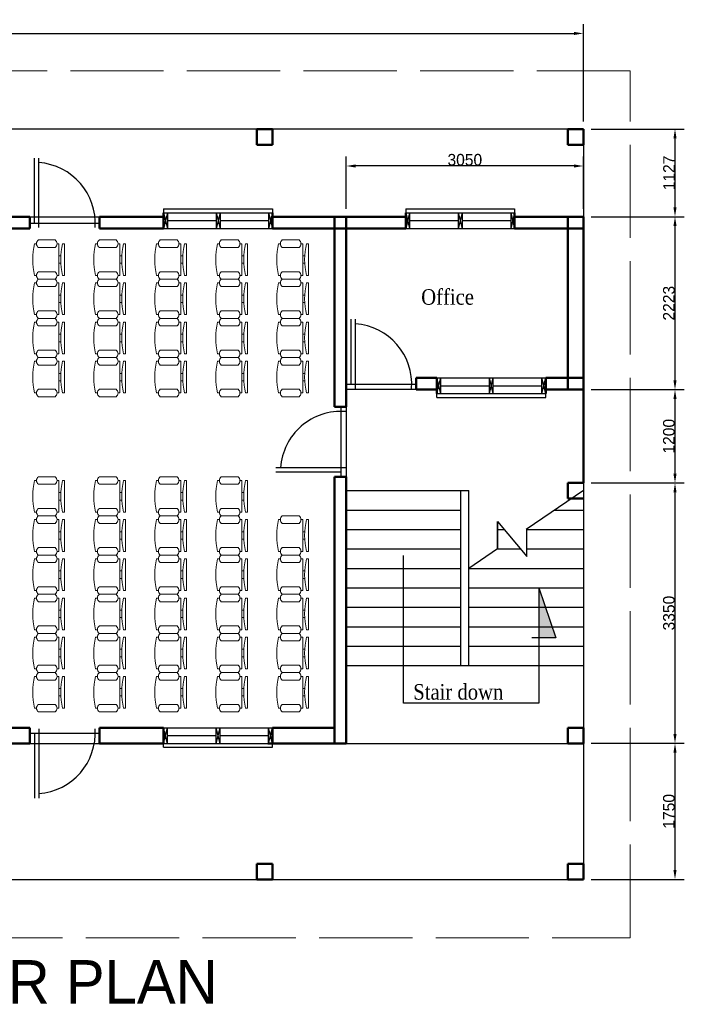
# Model space of a CAD drawing. Header units: metres. Extents: x -375439 to -92892, y 227568 to 490033.
# Tile 18 of 24: x -131130 to -122579, y 227568 to 240233. Entities that reach past the tile are written whole.
import ezdxf

# ---------------------------------------------------------------- set-up
doc = ezdxf.new("R2010")
doc.units = ezdxf.units.M
doc.header["$MEASUREMENT"] = 0
doc.linetypes.add('ACAD_ISO02W100', pattern=[15, 12, -3])
doc.layers.add('.18', color=7, linetype='Continuous')
doc.layers.add('.20', color=7, linetype='Continuous')
for name, color, linetype, lineweight in [('.25', 1, 'Continuous', 25), ('.50', 7, 'Continuous', 50), ('dimensioning', 1, 'Continuous', 20), ('eves', 3, 'ACAD_ISO02W100', 9), ('furniture', 8, 'Continuous', 18)]:
    doc.layers.add(name, color=color, linetype=linetype, lineweight=lineweight)
doc.dimstyles.new('DIN', dxfattribs={"dimtxt": 150, "dimasz": 120, "dimexe": 120, "dimexo": 100, "dimtad": 1, "dimdec": 0, "dimdsep": 46, "dimtxsty": 'Standard', "dimcen": 2.5, "dimadec": 0, "dimazin": 0, "dimtfac": 1, "dimtdec": 0, "dimtmove": 0, "dimatfit": 3, "dimfxl": 1, "dimtvp": 1, "dimtolj": 1, "dimtzin": 0, "dimarcsym": 0})

# ---------------------------------------------------------------- blocks, each defined once
blk = doc.blocks.new('Chair - Desk')
at = {"linetype": 'Continuous'}
for p, q in [((-8.5, 0), (-8.5, -1)), ((-8.5, 0), (8.5, 0)), ((8.5, 0), (8.5, -1)), ((-10.5, -5), (-10.5, -14)), ((-8.5, -3), (-8.5, -4)), ((-8.5, -3), (8.5, -3)), ((-6.5, -14), (-6.5, -5)), ((-2, -3), (-2, -1.9355)), ((2, -1.9576), (2, -3)), ((6.5, -5), (6.5, -14)), ((8.5, -3), (8.5, -4)), ((10.5, -14), (10.5, -5)), ((-8.5, -15), (-8.5, -16)), ((8.5, -15), (8.5, -16))]:
    blk.add_line(p, q, dxfattribs=at)
for centre, radius, start, end in [((-8.5, -6.5), 2.5, 36.8699, 143.1301), ((0, 34.625), 36.625, 256.5803, 283.4197), ((8.5, -6.5), 2.5, 36.8699, 143.1301), ((-8.5, -12.5), 2.5, 216.8699, 323.1301), ((8.5, -12.5), 2.5, 216.8699, 323.1301), ((0, 19.625), 36.625, 256.5803, 283.4197)]:
    blk.add_arc(centre, radius, start, end, dxfattribs=at)
blk = doc.blocks.new('*D165')
at = {"layer": 'Defpoints', "color": 0}
for p in [(-123878, 240056), (-140178, 238825), (-123878, 238825)]:
    blk.add_point(p, dxfattribs=at)
at = {"layer": 'dimensioning', "color": 0, "lineweight": -2}
for p, q in [((-140178, 238925), (-140178, 240176)), ((-123878, 238925), (-123878, 240176)), ((-140058, 240056), (-123998, 240056))]:
    blk.add_line(p, q, dxfattribs=at)
at = {"layer": 'dimensioning', "color": 0}
for points in [[(-140058, 240076), (-140058, 240036), (-140178, 240056)], [(-123998, 240076), (-123998, 240036), (-123878, 240056)]]:
    blk.add_solid(points, dxfattribs=at)
at = {"layer": 'dimensioning', "color": 0, "insert": (-132028, 240134), "char_height": 150, "attachment_point": 5}
blk.add_mtext('\\A1;16300', dxfattribs=at)
blk = doc.blocks.new('*D166')
at = {"layer": 'Defpoints', "color": 0}
for p in [(-123878, 238825), (-123878, 237698), (-122699, 237698)]:
    blk.add_point(p, dxfattribs=at)
at = {"layer": 'dimensioning', "color": 0, "lineweight": -2}
for p, q in [((-123778, 238825), (-122579, 238825)), ((-122699, 238705), (-122699, 237818)), ((-123778, 237698), (-122579, 237698))]:
    blk.add_line(p, q, dxfattribs=at)
at = {"layer": 'dimensioning', "color": 0}
for points in [[(-122719, 238705), (-122679, 238705), (-122699, 238825)], [(-122719, 237818), (-122679, 237818), (-122699, 237698)]]:
    blk.add_solid(points, dxfattribs=at)
at = {"layer": 'dimensioning', "color": 0, "insert": (-122776, 238261), "char_height": 150, "attachment_point": 5, "rotation": 90}
blk.add_mtext('\\A1;1127', dxfattribs=at)
blk = doc.blocks.new('*D167')
at = {"layer": 'Defpoints', "color": 0}
for p in [(-123878, 237698), (-123878, 235475), (-122699, 235475)]:
    blk.add_point(p, dxfattribs=at)
at = {"layer": 'dimensioning', "color": 0, "lineweight": -2}
for p, q in [((-123778, 237698), (-122579, 237698)), ((-122699, 237578), (-122699, 235595)), ((-123778, 235475), (-122579, 235475))]:
    blk.add_line(p, q, dxfattribs=at)
at = {"layer": 'dimensioning', "color": 0}
for points in [[(-122719, 237578), (-122679, 237578), (-122699, 237698)], [(-122719, 235595), (-122679, 235595), (-122699, 235475)]]:
    blk.add_solid(points, dxfattribs=at)
at = {"layer": 'dimensioning', "color": 0, "insert": (-122777, 236586), "char_height": 150, "attachment_point": 5, "rotation": 90}
blk.add_mtext('\\A1;2223', dxfattribs=at)
blk = doc.blocks.new('*D168')
at = {"layer": 'Defpoints', "color": 0}
for p in [(-123878, 235475), (-123878, 234275), (-122699, 234275)]:
    blk.add_point(p, dxfattribs=at)
at = {"layer": 'dimensioning', "color": 0, "lineweight": -2}
for p, q in [((-123778, 235475), (-122579, 235475)), ((-122699, 235355), (-122699, 234395)), ((-123778, 234275), (-122579, 234275))]:
    blk.add_line(p, q, dxfattribs=at)
at = {"layer": 'dimensioning', "color": 0}
for points in [[(-122719, 235355), (-122679, 235355), (-122699, 235475)], [(-122719, 234395), (-122679, 234395), (-122699, 234275)]]:
    blk.add_solid(points, dxfattribs=at)
at = {"layer": 'dimensioning', "color": 0, "insert": (-122777, 234875), "char_height": 150, "attachment_point": 5, "rotation": 90}
blk.add_mtext('\\A1;1200', dxfattribs=at)
blk = doc.blocks.new('*D169')
at = {"layer": 'Defpoints', "color": 0}
for p in [(-123878, 234275), (-123878, 230925), (-122699, 230925)]:
    blk.add_point(p, dxfattribs=at)
at = {"layer": 'dimensioning', "color": 0, "lineweight": -2}
for p, q in [((-123778, 234275), (-122579, 234275)), ((-122699, 234155), (-122699, 231045)), ((-123778, 230925), (-122579, 230925))]:
    blk.add_line(p, q, dxfattribs=at)
at = {"layer": 'dimensioning', "color": 0}
for points in [[(-122719, 234155), (-122679, 234155), (-122699, 234275)], [(-122719, 231045), (-122679, 231045), (-122699, 230925)]]:
    blk.add_solid(points, dxfattribs=at)
at = {"layer": 'dimensioning', "color": 0, "insert": (-122777, 232600), "char_height": 150, "attachment_point": 5, "rotation": 90}
blk.add_mtext('\\A1;3350', dxfattribs=at)
blk = doc.blocks.new('*D170')
at = {"layer": 'Defpoints', "color": 0}
for p in [(-123878, 230925), (-123878, 229175), (-122699, 229175)]:
    blk.add_point(p, dxfattribs=at)
at = {"layer": 'dimensioning', "color": 0, "lineweight": -2}
for p, q in [((-123778, 230925), (-122579, 230925)), ((-122699, 230805), (-122699, 229295)), ((-123778, 229175), (-122579, 229175))]:
    blk.add_line(p, q, dxfattribs=at)
at = {"layer": 'dimensioning', "color": 0}
for points in [[(-122719, 230805), (-122679, 230805), (-122699, 230925)], [(-122719, 229295), (-122679, 229295), (-122699, 229175)]]:
    blk.add_solid(points, dxfattribs=at)
at = {"layer": 'dimensioning', "color": 0, "insert": (-122777, 230050), "char_height": 150, "attachment_point": 5, "rotation": 90}
blk.add_mtext('\\A1;1750', dxfattribs=at)
blk = doc.blocks.new('*D171')
at = {"layer": 'Defpoints', "color": 0}
for p in [(-126928, 238351), (-126928, 237698), (-123878, 237698)]:
    blk.add_point(p, dxfattribs=at)
at = {"layer": 'dimensioning', "color": 0, "lineweight": -2}
for p, q in [((-126928, 237798), (-126928, 238471)), ((-123998, 238351), (-126808, 238351)), ((-123878, 237798), (-123878, 238471))]:
    blk.add_line(p, q, dxfattribs=at)
at = {"layer": 'dimensioning', "color": 0}
for points in [[(-126808, 238371), (-126808, 238331), (-126928, 238351)], [(-123998, 238371), (-123998, 238331), (-123878, 238351)]]:
    blk.add_solid(points, dxfattribs=at)
at = {"layer": 'dimensioning', "color": 0, "insert": (-125403, 238430), "char_height": 150, "attachment_point": 5}
blk.add_mtext('\\A1;3050', dxfattribs=at)

msp = doc.modelspace()

# ---------------------------------------------------------------- hatches: boundary and pattern name
at = {"layer": '.20'}
h = msp.add_hatch(color=256, dxfattribs=at)
h.paths.add_polyline_path([(-124450, 232924.8), (-124364.7, 232674.8), (-124450, 232674.8)])
h.paths.add_polyline_path([(-124450, 232674.8), (-124364.7, 232674.8), (-124279.5, 232424.8), (-124450, 232424.8)])
h.paths.add_polyline_path([(-124450, 232424.8), (-124279.5, 232424.8), (-124230.1, 232280), (-124450, 232280)])

# ---------------------------------------------------------------- linework, layer by layer
for p, q in [((-124077.6, 238824.8), (-140177.6, 238824.8)), ((-123877.6, 238624.8), (-123877.6, 237697.8)), ((-129277.6, 237547.8), (-129277.6, 237747.8)), ((-127877.6, 237547.8), (-127877.6, 237747.8)), ((-126163.1, 237547.8), (-126163.1, 237747.8)), ((-124763.1, 237547.8), (-124763.1, 237747.8)), ((-131001.2, 237697.8), (-130101.2, 237697.8)), ((-129277.6, 237697.8), (-129277.6, 237547.8)), ((-129277.6, 237697.8), (-129277.6, 237547.8)), ((-129277.6, 237697.8), (-129277.6, 237547.8)), ((-127877.6, 237697.8), (-127877.6, 237547.8)), ((-127877.6, 237697.8), (-127877.6, 237547.8)), ((-127877.6, 237697.8), (-127877.6, 237547.8)), ((-125761.7, 235624.8), (-125761.7, 235424.8)), ((-124361.7, 235624.8), (-124361.7, 235424.8)), ((-126027.6, 235474.8), (-126927.6, 235474.8)), ((-126927.6, 235252.1), (-126927.6, 234352.1)), ((-126927.6, 234174.8), (-125452.6, 234174.8)), ((-125452.6, 231924.8), (-125452.6, 234174.8)), ((-125452.6, 234174.8), (-125352.6, 234174.8)), ((-125352.6, 231924.8), (-125352.6, 234174.8)), ((-123877.6, 234174.8), (-124615.1, 233674.8)), ((-123877.6, 234274.8), (-123877.6, 230924.8)), ((-126927.6, 233924.8), (-125452.6, 233924.8)), ((-124246.3, 233924.8), (-123877.6, 233924.8)), ((-126927.6, 233674.8), (-125452.6, 233674.8)), ((-124983.8, 233424.8), (-124983.8, 233780)), ((-124983.8, 233780), (-124983.8, 233424.8)), ((-124983.8, 233780), (-124605, 233330)), ((-124983.8, 233674.8), (-124895.3, 233674.8)), ((-124615.1, 233674.8), (-123877.6, 233674.8)), ((-124605, 233330), (-124605, 233681.6)), ((-126927.6, 233424.8), (-125452.6, 233424.8)), ((-124983.8, 233424.8), (-125352.6, 233174.8)), ((-124983.8, 233424.8), (-124684.8, 233424.8)), ((-124605, 233424.8), (-123877.6, 233424.8)), ((-126190.1, 231440), (-126190.1, 233340)), ((-126927.6, 233174.8), (-125452.6, 233174.8)), ((-125352.6, 233174.8), (-123877.6, 233174.8)), ((-126927.6, 232924.8), (-125452.6, 232924.8)), ((-125352.6, 232924.8), (-123877.6, 232924.8)), ((-124450, 232924.8), (-124450, 231440)), ((-124450, 232924.8), (-124230.1, 232280)), ((-126927.6, 232674.8), (-125452.6, 232674.8)), ((-125352.6, 232674.8), (-123877.6, 232674.8)), ((-126927.6, 232424.8), (-125452.6, 232424.8)), ((-125352.6, 232424.8), (-123877.6, 232424.8)), ((-124230.1, 232280), (-124540.1, 232280)), ((-126927.6, 232174.8), (-125452.6, 232174.8)), ((-125352.6, 232174.8), (-123877.6, 232174.8)), ((-126927.6, 231924.8), (-123877.6, 231924.8)), ((-124450, 231440), (-126190.1, 231440)), ((-129277.6, 231124.8), (-129277.6, 230924.8)), ((-129277.6, 231124.8), (-129277.6, 230924.8)), ((-129277.6, 231124.8), (-129277.6, 230924.8)), ((-129277.6, 230974.8), (-129277.6, 231124.8)), ((-129277.6, 231124.8), (-129277.6, 230924.8)), ((-127877.6, 231124.8), (-127877.6, 230924.8)), ((-127877.6, 231124.8), (-127877.6, 230924.8)), ((-127877.6, 231124.8), (-127877.6, 230924.8)), ((-127877.6, 230974.8), (-127877.6, 231124.8)), ((-127877.6, 231124.8), (-127877.6, 230924.8)), ((-131001.2, 230924.8), (-130101.2, 230924.8)), ((-126927.6, 230924.8), (-123877.6, 230924.8)), ((-123877.6, 230924.8), (-123877.6, 229174.8)), ((-140177.6, 229174.8), (-123877.6, 229174.8))]:
    msp.add_line(p, q, dxfattribs=at)
at = {"layer": '.25'}
for p, q in [((-130939.9, 237615.8), (-130939.9, 238452.9)), ((-130884.1, 237560), (-130884.1, 238452.9)), ((-129277.6, 237797.8), (-127877.6, 237797.8)), ((-129277.6, 237797.8), (-129277.6, 237747.8)), ((-129277.6, 237747.8), (-127877.6, 237747.8)), ((-129227.6, 237747.8), (-129277.6, 237547.8)), ((-129277.6, 237747.8), (-129227.6, 237547.8)), ((-129227.6, 237747.8), (-129227.6, 237547.8)), ((-128552.6, 237747.8), (-128602.6, 237547.8)), ((-128602.6, 237747.8), (-128552.6, 237547.8)), ((-128602.6, 237747.8), (-128602.6, 237547.8)), ((-128552.6, 237747.8), (-128552.6, 237547.8)), ((-127877.6, 237747.8), (-127927.6, 237547.8)), ((-127927.6, 237747.8), (-127877.6, 237547.8)), ((-127927.6, 237747.8), (-127927.6, 237547.8)), ((-127877.6, 237797.8), (-127877.6, 237747.8)), ((-126163.1, 237797.8), (-124763.1, 237797.8)), ((-126163.1, 237797.8), (-126163.1, 237747.8)), ((-126163.1, 237747.8), (-124763.1, 237747.8)), ((-126113.1, 237747.8), (-126163.1, 237547.8)), ((-126163.1, 237747.8), (-126113.1, 237547.8)), ((-126113.1, 237747.8), (-126113.1, 237547.8)), ((-125438.1, 237747.8), (-125488.1, 237547.8)), ((-125488.1, 237747.8), (-125438.1, 237547.8)), ((-125488.1, 237747.8), (-125488.1, 237547.8)), ((-125438.1, 237747.8), (-125438.1, 237547.8)), ((-124763.1, 237747.8), (-124813.1, 237547.8)), ((-124813.1, 237747.8), (-124763.1, 237547.8)), ((-124813.1, 237747.8), (-124813.1, 237547.8)), ((-124763.1, 237797.8), (-124763.1, 237747.8)), ((-131001.2, 237615.8), (-130101.2, 237615.8)), ((-129227.6, 237647.8), (-128602.6, 237647.8)), ((-128552.6, 237647.8), (-127927.6, 237647.8)), ((-126113.1, 237647.8), (-125488.1, 237647.8)), ((-125438.1, 237647.8), (-124813.1, 237647.8)), ((-129277.6, 237547.8), (-127877.6, 237547.8)), ((-126163.1, 237547.8), (-124763.1, 237547.8)), ((-126866.3, 235542.8), (-126866.3, 236379.9)), ((-126810.5, 235487), (-126810.5, 236379.9)), ((-125761.7, 235624.8), (-124361.7, 235624.8)), ((-125711.7, 235424.8), (-125761.7, 235624.8)), ((-125761.7, 235424.8), (-125711.7, 235624.8)), ((-125711.7, 235424.8), (-125711.7, 235624.8)), ((-125036.7, 235424.8), (-125086.7, 235624.8)), ((-125086.7, 235424.8), (-125036.7, 235624.8)), ((-125086.7, 235424.8), (-125086.7, 235624.8)), ((-125036.7, 235424.8), (-125036.7, 235624.8)), ((-124361.7, 235424.8), (-124411.7, 235624.8)), ((-124411.7, 235424.8), (-124361.7, 235624.8)), ((-124411.7, 235424.8), (-124411.7, 235624.8)), ((-126927.6, 235542.8), (-126027.6, 235542.8)), ((-125711.7, 235524.8), (-125086.7, 235524.8)), ((-125036.7, 235524.8), (-124411.7, 235524.8)), ((-125761.7, 235424.8), (-124361.7, 235424.8)), ((-125761.7, 235374.8), (-125761.7, 235424.8)), ((-125761.7, 235374.8), (-124361.7, 235374.8)), ((-124361.7, 235374.8), (-124361.7, 235424.8)), ((-126995.6, 234352.1), (-126995.6, 235252.1)), ((-126939.8, 234469.2), (-127832.6, 234469.2)), ((-126995.6, 234413.4), (-127832.6, 234413.4)), ((-131001.2, 231056.8), (-130101.2, 231056.8)), ((-130939.9, 231056.8), (-130939.9, 230219.7)), ((-130884.1, 231112.6), (-130884.1, 230219.7)), ((-129277.6, 231124.8), (-127877.6, 231124.8)), ((-129227.6, 230924.8), (-129277.6, 231124.8)), ((-129277.6, 230924.8), (-129227.6, 231124.8)), ((-129227.6, 230924.8), (-129227.6, 231124.8)), ((-129227.6, 231024.8), (-128602.6, 231024.8)), ((-128552.6, 230924.8), (-128602.6, 231124.8)), ((-128602.6, 230924.8), (-128552.6, 231124.8)), ((-128602.6, 230924.8), (-128602.6, 231124.8)), ((-128552.6, 230924.8), (-128552.6, 231124.8)), ((-128552.6, 231024.8), (-127927.6, 231024.8)), ((-127877.6, 230924.8), (-127927.6, 231124.8)), ((-127927.6, 230924.8), (-127877.6, 231124.8)), ((-127927.6, 230924.8), (-127927.6, 231124.8)), ((-129277.6, 230924.8), (-127877.6, 230924.8)), ((-129277.6, 230874.8), (-129277.6, 230924.8)), ((-127877.6, 230874.8), (-127877.6, 230924.8)), ((-129277.6, 230874.8), (-127877.6, 230874.8))]:
    msp.add_line(p, q, dxfattribs=at)
for centre, start, end in [((-130939.9, 237615.8), 355.90396, 85.90396), ((-126866.3, 235542.8), 355.90396, 85.90396), ((-126995.6, 234413.4), 85.90396, 175.90396), ((-130939.9, 231056.8), 274.09604, 4.09604)]:
    msp.add_arc(centre, 781.2, start, end, dxfattribs=at)
at = {"layer": '.50'}
for p, q in [((-128077.6, 238624.8), (-128077.6, 238824.8)), ((-128077.6, 238824.8), (-127877.6, 238824.8)), ((-127877.6, 238624.8), (-127877.6, 238824.8)), ((-124077.6, 238824.8), (-123877.6, 238824.8)), ((-124077.6, 238624.8), (-124077.6, 238824.8)), ((-124077.6, 238624.8), (-124077.6, 238824.8)), ((-123877.6, 238624.8), (-123877.6, 238824.8)), ((-128077.6, 238624.8), (-127877.6, 238624.8)), ((-124077.6, 238624.8), (-123877.6, 238624.8)), ((-129277.6, 237747.8), (-129277.6, 237547.8)), ((-129277.6, 237747.8), (-129277.6, 237547.8)), ((-127877.6, 237747.8), (-127877.6, 237547.8)), ((-126163.1, 237747.8), (-126163.1, 237547.8)), ((-126163.1, 237747.8), (-126163.1, 237547.8)), ((-124763.1, 237747.8), (-124763.1, 237547.8)), ((-131868.1, 237697.8), (-131001.2, 237697.8)), ((-131001.2, 237547.8), (-131001.2, 237697.8)), ((-130101.2, 237547.8), (-130101.2, 237697.8)), ((-130101.2, 237697.8), (-129277.6, 237697.8)), ((-127877.6, 237697.8), (-126163.1, 237697.8)), ((-127077.6, 237697.8), (-127077.6, 235252.1)), ((-126927.6, 237697.8), (-126927.6, 235474.8)), ((-124763.1, 237697.8), (-123877.6, 237697.8)), ((-124077.6, 235474.8), (-124077.6, 237697.8)), ((-123877.6, 234274.8), (-123877.6, 237697.8)), ((-131868.1, 237547.8), (-131001.2, 237547.8)), ((-130101.2, 237547.8), (-129277.6, 237547.8)), ((-127877.6, 237547.8), (-126163.1, 237547.8)), ((-124763.1, 237547.8), (-123877.6, 237547.8)), ((-126027.6, 235474.8), (-126027.6, 235624.8)), ((-126027.6, 235624.8), (-125761.7, 235624.8)), ((-125761.7, 235424.8), (-125761.7, 235624.8)), ((-125761.7, 235424.8), (-125761.7, 235624.8)), ((-124361.7, 235424.8), (-124361.7, 235624.8)), ((-124361.7, 235624.8), (-123877.6, 235624.8)), ((-126927.6, 235252.1), (-126927.6, 235474.8)), ((-126027.6, 235474.8), (-125761.7, 235474.8)), ((-124361.7, 235474.8), (-123877.6, 235474.8)), ((-126927.6, 235252.1), (-127077.6, 235252.1)), ((-126927.6, 234352.1), (-127077.6, 234352.1)), ((-127077.6, 234352.1), (-127077.6, 230924.8)), ((-126927.6, 234274.8), (-126927.6, 234352.1)), ((-126927.6, 234274.8), (-126927.6, 230924.8)), ((-124077.6, 234274.8), (-123877.6, 234274.8)), ((-124077.6, 234274.8), (-124077.6, 234074.8)), ((-124077.6, 234074.8), (-123877.6, 234074.8)), ((-131868.1, 231124.8), (-131001.2, 231124.8)), ((-131001.2, 231124.8), (-131001.2, 230924.8)), ((-130101.2, 231124.8), (-130101.2, 230924.8)), ((-130101.2, 231124.8), (-129277.6, 231124.8)), ((-129277.6, 230924.8), (-129277.6, 231124.8)), ((-129277.6, 230924.8), (-129277.6, 231124.8)), ((-127877.6, 231124.8), (-127077.6, 231124.8)), ((-127877.6, 230924.8), (-127877.6, 231124.8)), ((-124077.6, 231124.8), (-123877.6, 231124.8)), ((-124077.6, 231124.8), (-124077.6, 230924.8)), ((-123877.6, 231124.8), (-123877.6, 230924.8)), ((-131868.1, 230924.8), (-131001.2, 230924.8)), ((-130101.2, 230924.8), (-129277.6, 230924.8)), ((-127936.6, 230924.8), (-126927.6, 230924.8)), ((-127877.6, 230924.8), (-127077.6, 230924.8)), ((-124077.6, 230924.8), (-123877.6, 230924.8)), ((-128077.6, 229374.8), (-127877.6, 229374.8)), ((-128077.6, 229374.8), (-128077.6, 229174.8)), ((-127877.6, 229374.8), (-127877.6, 229174.8)), ((-124077.6, 229374.8), (-123877.6, 229374.8)), ((-124077.6, 229374.8), (-124077.6, 229174.8)), ((-123877.6, 229174.8), (-123877.6, 229374.8)), ((-128077.6, 229174.8), (-127877.6, 229174.8)), ((-124077.6, 229174.8), (-123877.6, 229174.8))]:
    msp.add_line(p, q, dxfattribs=at)
at = {"layer": 'eves', "ltscale": 100}
for p, q in [((-123277.6, 239574.8), (-140777.6, 239574.8)), ((-123277.6, 228424.8), (-123277.6, 239574.8)), ((-140777.6, 228424.8), (-123277.6, 228424.8))]:
    msp.add_line(p, q, dxfattribs=at)

# ---------------------------------------------------------------- block references
at = {"layer": 'furniture', "xscale": -24, "yscale": 24, "zscale": 24, "rotation": 270}
for p in [(-130553.4, 237147.1), (-129768.9, 237147.1), (-128984.5, 237147.1), (-128200, 237147.1), (-127415.6, 237147.1), (-130553.4, 236643.1), (-129768.9, 236643.1), (-128984.5, 236643.1), (-128200, 236643.1), (-127415.6, 236643.1), (-130553.4, 236139.1), (-129768.9, 236139.1), (-128984.5, 236139.1), (-128200, 236139.1), (-127415.6, 236139.1), (-130553.4, 235635.1), (-129768.9, 235635.1), (-128984.5, 235635.1), (-128200, 235635.1), (-127415.6, 235635.1), (-130553.4, 234102.1), (-129768.9, 234102.1), (-128984.5, 234102.1), (-128200, 234102.1), (-130553.4, 233598.1), (-129768.9, 233598.1), (-128984.5, 233598.1), (-128200, 233598.1), (-127415.6, 233598.1), (-130553.4, 233094.1), (-129768.9, 233094.1), (-128984.5, 233094.1), (-128200, 233094.1), (-127415.6, 233094.1), (-130553.4, 232590.1), (-129768.9, 232590.1), (-128984.5, 232590.1), (-128200, 232590.1), (-127415.6, 232590.1), (-130553.4, 232086.1), (-129768.9, 232086.1), (-128984.5, 232086.1), (-128200, 232086.1), (-127415.6, 232086.1), (-130553.4, 231582.1), (-129768.9, 231582.1), (-128984.5, 231582.1), (-128200, 231582.1), (-127415.6, 231582.1)]:
    msp.add_blockref('Chair - Desk', p, dxfattribs=at)

# ---------------------------------------------------------------- texts
at = {"layer": '.18', "char_height": 200, "width": 4077.3, "attachment_point": 1}
for s, insert in [('{\\fGaramond|b0|i0|c0|p18;Office}', (-125964.3, 236766.5)), ('{\\fGaramond|b0|i0|c0|p18;Stair down}', (-126066.5, 231686.9))]:
    msp.add_mtext(s, dxfattribs=dict(at, insert=insert))
at = {"layer": '.20'}
msp.add_text('FIRST FLOOR PLAN', height=558.665, dxfattribs=at).set_placement((-135682, 227577.9))

# ---------------------------------------------------------------- dimensions: what is measured, and where the dimension line sits
at = {"layer": 'dimensioning'}
for base, p1, p2, picture, middle in [((-123877.6, 240056.1), (-140177.6, 238824.8), (-123877.6, 238824.8), '*D165', (-132027.6, 240134.3)), ((-126927.6, 238351.4), (-123877.6, 237697.8), (-126927.6, 237697.8), '*D171', (-125402.6, 238429.6))]:
    dim = msp.add_linear_dim(base=base, p1=p1, p2=p2, dimstyle='DIN', dxfattribs=at)
    dim.commit()
    dim.dimension.update_dxf_attribs({"geometry": picture, "text_midpoint": middle})
dim = msp.add_linear_dim(base=(-122699.2, 237697.8), p1=(-123877.6, 238824.8), p2=(-123877.6, 237697.8), angle=90, dimstyle='DIN', dxfattribs=at)
dim.commit()
dim.dimension.update_dxf_attribs({"geometry": '*D166', "text_midpoint": (-122776.1, 238261.3)})
for base, p1, p2, picture, middle in [((-122699.2, 235474.8), (-123877.6, 237697.8), (-123877.6, 235474.8), '*D167', (-122777.4, 236586.3)), ((-122699.2, 234274.8), (-123877.6, 235474.8), (-123877.6, 234274.8), '*D168', (-122777.4, 234874.8)), ((-122699.2, 230924.8), (-123877.6, 234274.8), (-123877.6, 230924.8), '*D169', (-122777.4, 232599.8)), ((-122699.2, 229174.8), (-123877.6, 230924.8), (-123877.6, 229174.8), '*D170', (-122777.4, 230049.8))]:
    dim = msp.add_linear_dim(base=base, p1=p1, p2=p2, angle=90, dimstyle='DIN', override={"dimtmove": 1}, dxfattribs=at)
    dim.commit()
    dim.dimension.update_dxf_attribs({"geometry": picture, "text_midpoint": middle})

doc.saveas('drawing.dxf')
